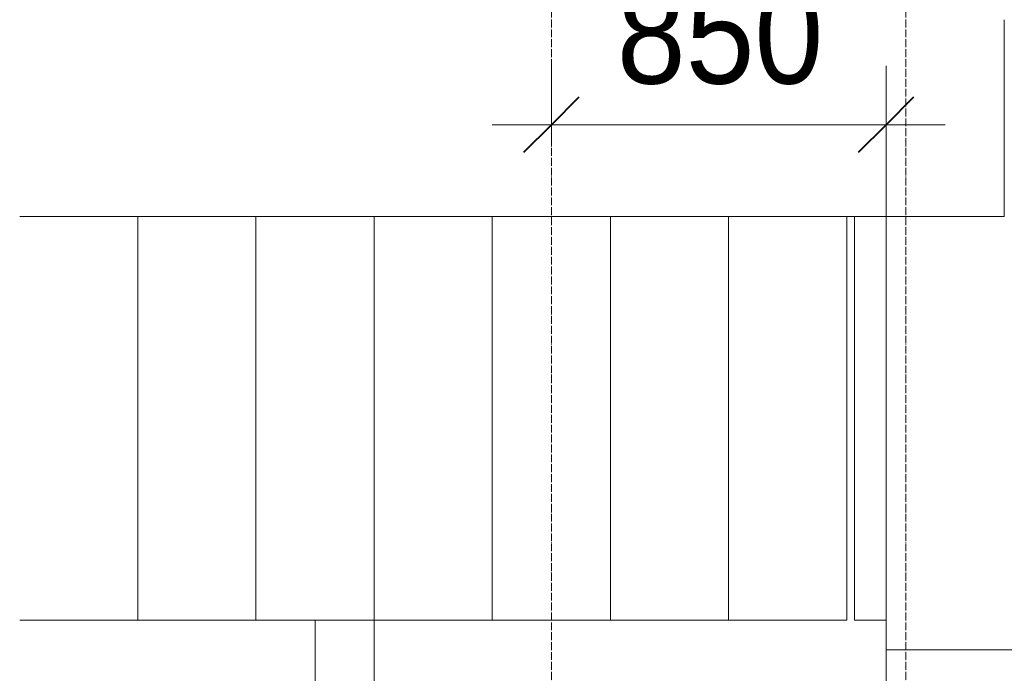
# Model space of a CAD drawing. Header units: millimetres. Extents: x 5617 to 168562, y 7718 to 149254.
# Tile 30 of 76: x 55176 to 57676, y 75740 to 77400. Entities that reach past the tile are written whole.
import ezdxf

# ---------------------------------------------------------------- set-up
doc = ezdxf.new("R2010")
doc.units = ezdxf.units.MM
doc.linetypes.add('Линия сетки', pattern=[25, 20, -2.5, 0, -2.5])
doc.linetypes.add('Скрыто', pattern=[7.14375, 4.7625, -2.38125])
for name, color, linetype, lineweight in [('Лестницы', 7, 'Continuous', 18), ('Оси', 7, 'Continuous', 9), ('Перекрытия', 7, 'Continuous', 18), ('Размеры', 7, 'Continuous', 9), ('Размеры-100', 7, 'Continuous', 9)]:
    doc.layers.add(name, color=color, linetype=linetype, lineweight=lineweight)
doc.styles.add('Arial', font='arial.ttf', dxfattribs={"width": 0.9, "height": 250})
doc.dimstyles.new('Основной_2_5_мм', dxfattribs={"dimscale": 304.8, "dimtxt": 255.06485, "dimasz": 0.463911, "dimexe": 0.492126, "dimexo": 0.492126, "dimgap": 0.098425, "dimtad": 1, "dimdec": 0, "dimdsep": 46, "dimtxsty": 'Arial', "dimblk1": 'OBLIQUE', "dimblk2": 'OBLIQUE', "dimsah": 1, "dimcen": 0.09, "dimdle": 0.492126, "dimazin": 2, "dimtfac": 1, "dimtdec": 4, "dimtix": 1, "dimtmove": 0, "dimatfit": 3, "dimfxl": 1, "dimtvp": 1, "dimtolj": 1, "dimtzin": 0, "dimlwd": 20, "dimlwe": 20, "dimarcsym": 2})

# ---------------------------------------------------------------- blocks, each defined once
blk = doc.blocks.new('135_SLK_GD_AR_rvt-1-МКСС_K1_K1_L01__-2_700__Лотки')
at = {"layer": 'Лестницы', "color": 253, "true_color": 0xaaaaaa}
for p, q in [((40900, 76900), (41200, 76900)), ((41200, 76900), (41500, 76900)), ((41200, 76900), (41200, 75875)), ((41500, 76900), (41800, 76900)), ((41500, 76900), (41500, 75875)), ((41800, 76900), (42100, 76900)), ((41800, 76900), (41800, 75875)), ((42100, 76900), (42400, 76900)), ((42100, 76900), (42100, 75875)), ((42400, 76900), (42700, 76900)), ((42400, 76900), (42400, 75875)), ((42700, 76900), (43000, 76900)), ((42700, 76900), (42700, 75875)), ((43020, 76900), (43000, 76900)), ((43000, 76900), (43000, 75875)), ((40900, 75875), (41200, 75875)), ((41200, 75875), (41500, 75875)), ((41500, 75875), (41800, 75875)), ((41650, 75875), (41650, 75625)), ((41800, 75875), (41800, 75625)), ((41800, 75875), (42100, 75875)), ((42100, 75875), (42400, 75875)), ((42400, 75875), (42700, 75875)), ((42700, 75875), (43000, 75875)), ((43100, 74600), (43100, 75800))]:
    blk.add_line(p, q, dxfattribs=at)
at = {"layer": 'Лестницы', "color": 253, "linetype": 'Скрыто', "true_color": 0xaaaaaa}
for p, q in [((41200, 76900), (41200, 75875)), ((41500, 76900), (41500, 75875)), ((41800, 76900), (41800, 75875)), ((42100, 76900), (42100, 75875)), ((42400, 76900), (42400, 75875)), ((42700, 76900), (42700, 75875))]:
    blk.add_line(p, q, dxfattribs=at)
at = {"layer": 'Перекрытия', "color": 253, "true_color": 0xaaaaaa}
for p, q in [((43400, 77400), (43400, 76900)), ((43400, 76900), (43020, 76900)), ((43020, 76900), (43020, 75875)), ((43020, 75875), (43100, 75875)), ((43100, 75875), (43100, 75800)), ((43100, 75800), (44900, 75800))]:
    blk.add_line(p, q, dxfattribs=at)
blk = doc.blocks.new('DIMBLOCK38-МКСС_K1_K1_L01__-2_700__Лотки')
at = {"layer": 'Размеры-100', "lineweight": 20, "transparency": 16777216}
for p, q in [((56525.9, 77133.2), (56525.9, 77283.2)), ((57375.9, 77133.2), (57375.9, 77283.2)), ((56375.9, 77133.2), (57525.9, 77133.2)), ((56525.9, 77133.2), (56525.9, 77083.1)), ((57375.9, 77133.2), (57375.9, 73817.2))]:
    blk.add_line(p, q, dxfattribs=at)
at = {"layer": 'Размеры-100', "lineweight": 40, "transparency": 16777216}
for p, q in [((56525.9, 77133.2), (56596.6, 77203.9)), ((57375.9, 77133.2), (57446.6, 77203.9)), ((56525.9, 77133.2), (56455.2, 77062.5)), ((57375.9, 77133.2), (57305.2, 77062.5))]:
    blk.add_line(p, q, dxfattribs=at)
at = {"layer": 'Размеры-100', "color": 0, "lineweight": 20, "transparency": 16777216, "insert": (56692, 77487.7), "char_height": 250, "width": 621.573, "attachment_point": 1, "line_spacing_factor": 0.941778, "style": 'Arial'}
blk.add_mtext('850', dxfattribs=at)
blk = doc.blocks.new('_Oblique')
at = {"color": 0, "linetype": 'ByBlock', "lineweight": -2}
blk.add_line((-0.5, -0.5), (0.5, 0.5), dxfattribs=at)

msp = doc.modelspace()

# ---------------------------------------------------------------- linework, layer by layer
at = {"layer": 'Оси', "linetype": 'Линия сетки'}
for p, q in [((56525.9, 57451), (56525.9, 77718.9)), ((57425.9, 57451), (57425.9, 77718.9))]:
    msp.add_line(p, q, dxfattribs=at)

# ---------------------------------------------------------------- block references
at = {"lineweight": 5}
msp.add_blockref('135_SLK_GD_AR_rvt-1-МКСС_K1_K1_L01__-2_700__Лотки', (14275.9, 0), dxfattribs=at)

# ---------------------------------------------------------------- dimensions: what is measured, and where the dimension line sits
at = {"layer": 'Размеры', "lineweight": 20}
dim = msp.add_linear_dim(base=(57375.9, 77133.2), p1=(56525.9, 77233.1), p2=(57375.9, 73667.2), dimstyle='Основной_2_5_мм', override={"dimpost": '<>', "dimfxl": 3665.898255}, dxfattribs=at)
dim.commit()
dim.dimension.update_dxf_attribs({"geometry": 'DIMBLOCK38-МКСС_K1_K1_L01__-2_700__Лотки', "text_midpoint": (56950.9, 77290.8)})

doc.saveas('drawing.dxf')
